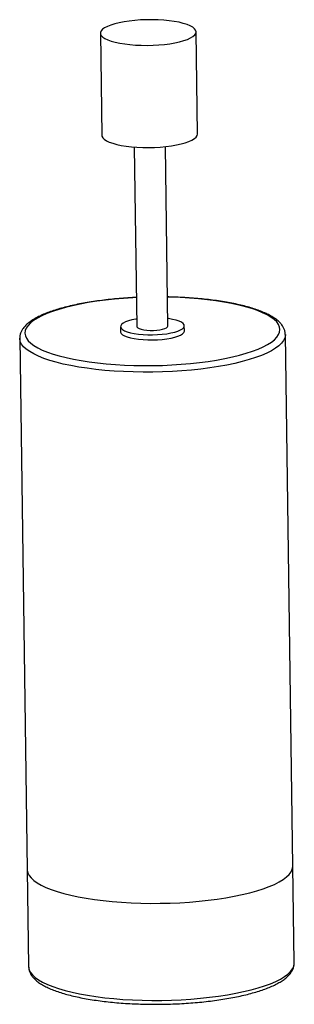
# Model space of a CAD drawing. Header units: millimetres. Extents: x -53 to 50, y -13 to 358.
import ezdxf

# ---------------------------------------------------------------- set-up
doc = ezdxf.new("R2010")
doc.units = ezdxf.units.MM

msp = doc.modelspace()

# ---------------------------------------------------------------- linework, layer by layer
at = {"color": 7, "linetype": 'Continuous', "lineweight": 25}
for p, q in [((-22.98, 353.2), (-22.44, 314.68)), ((13.56, 315.18), (13.01, 353.71)), ((-10.23, 310.27), (-9.27, 242.62)), ((2.43, 242.78), (1.47, 310.44)), ((-15.42, 242.53), (-15.4, 240.6)), ((8.6, 240.94), (8.58, 242.87)), ((-53.36, 238.14), (-50.02, 1.22)), ((49.97, 2.63), (46.63, 239.55))]:
    msp.add_line(p, q, dxfattribs=at)
at = {"color": 7, "linetype": 'Continuous', "lineweight": 25, "flags": 128}
for points in [[(-7.6, 348.63), (-5.39, 348.61), (-3.18, 348.66), (-0.99, 348.79), (1.13, 348.98), (3.17, 349.24), (5.08, 349.57), (6.83, 349.96), (8.41, 350.4), (9.79, 350.88), (10.94, 351.41), (11.85, 351.96), (12.5, 352.54), (12.89, 353.13), (13.01, 353.73), (12.86, 354.32), (12.43, 354.9), (11.74, 355.46), (10.8, 355.98), (9.62, 356.47), (8.22, 356.91), (6.61, 357.3), (4.83, 357.64), (2.91, 357.91), (0.86, 358.11), (-1.28, 358.24), (-3.47, 358.29), (-5.69, 358.28), (-7.89, 358.19), (-10.05, 358.03), (-12.14, 357.8), (-14.11, 357.5), (-15.95, 357.15), (-17.62, 356.73), (-19.1, 356.27), (-20.36, 355.77), (-21.4, 355.22), (-22.18, 354.66), (-22.7, 354.07), (-22.96, 353.48), (-22.94, 352.88), (-22.65, 352.29), (-22.09, 351.72), (-21.28, 351.18), (-20.21, 350.67), (-18.92, 350.21), (-17.41, 349.79), (-15.72, 349.43), (-13.86, 349.13), (-11.87, 348.89), (-9.77, 348.72), (-7.6, 348.63)], [(-22.44, 314.68), (-22.4, 314.36), (-22.11, 313.77), (-21.55, 313.2), (-20.73, 312.66), (-19.67, 312.15), (-18.37, 311.68), (-16.87, 311.26), (-15.17, 310.9), (-13.32, 310.6), (-11.32, 310.37), (-9.23, 310.2), (-7.06, 310.11)], [(-7.06, 310.11), (-4.85, 310.09), (-2.64, 310.14), (-0.45, 310.26), (1.68, 310.46), (3.71, 310.72), (5.62, 311.05), (7.38, 311.43), (8.96, 311.87), (10.33, 312.36), (11.48, 312.88), (12.39, 313.44), (13.05, 314.02), (13.44, 314.61), (13.56, 315.18)], [(-9.31, 245.43), (-9.63, 245.38), (-11.13, 245.07), (-12.44, 244.71), (-13.54, 244.3), (-14.41, 243.85), (-15.02, 243.38), (-15.35, 242.89), (-15.41, 242.39), (-15.19, 241.91), (-14.69, 241.44), (-13.92, 241), (-12.91, 240.6), (-11.68, 240.25), (-10.25, 239.96), (-8.67, 239.73), (-6.96, 239.57), (-5.17, 239.48)], [(-5.17, 239.48), (-3.34, 239.47), (-1.51, 239.54), (0.28, 239.68), (1.98, 239.89), (3.55, 240.16), (4.96, 240.5), (6.17, 240.89), (7.16, 241.32), (7.9, 241.78), (8.37, 242.26), (8.57, 242.75), (8.49, 243.25), (8.12, 243.73), (7.49, 244.18), (6.6, 244.6), (5.48, 244.98), (4.14, 245.3), (2.63, 245.56), (2.39, 245.6)], [(-9.27, 242.62), (-9.23, 242.43), (-8.94, 242.1), (-8.39, 241.8), (-7.6, 241.54), (-6.63, 241.34), (-5.5, 241.2), (-4.27, 241.13)], [(-4.27, 241.13), (-3.01, 241.13), (-1.77, 241.21), (-0.6, 241.36), (0.44, 241.57), (1.29, 241.83), (1.93, 242.13), (2.31, 242.46), (2.43, 242.78)], [(-15.4, 240.6), (-15.38, 240.47), (-15.16, 239.98), (-14.66, 239.51), (-13.9, 239.07), (-12.89, 238.67), (-11.65, 238.32), (-10.23, 238.03), (-8.64, 237.8), (-6.93, 237.64), (-5.14, 237.56)], [(-5.14, 237.56), (-3.31, 237.55), (-1.48, 237.61), (0.31, 237.75), (2.01, 237.96), (3.58, 238.24), (4.99, 238.57), (6.2, 238.96), (7.19, 239.39), (7.93, 239.85), (8.4, 240.33), (8.6, 240.83), (8.6, 240.94)]]:
    msp.add_lwpolyline(points, dxfattribs=at)
at = {"color": 8, "linetype": 'Continuous', "lineweight": 25, "flags": 128}
for points in [[(-9.43, 253.5), (-10.73, 253.43), (-14.25, 253.2), (-17.71, 252.9), (-21.1, 252.54), (-24.38, 252.1), (-27.55, 251.61), (-30.58, 251.05), (-33.46, 250.44), (-36.17, 249.77), (-38.7, 249.05), (-41.03, 248.29), (-43.15, 247.48), (-45.05, 246.64), (-46.72, 245.76), (-48.14, 244.86), (-49.31, 243.93), (-50.23, 242.98), (-50.88, 242.03), (-51.27, 241.06), (-51.39, 240.1), (-51.24, 239.13), (-50.83, 238.18), (-50.15, 237.24), (-49.21, 236.32), (-48.01, 235.43), (-46.56, 234.56), (-44.87, 233.73), (-42.95, 232.94), (-40.81, 232.2), (-38.46, 231.5), (-35.91, 230.85), (-33.18, 230.26), (-30.29, 229.73), (-27.24, 229.26), (-24.06, 228.85), (-20.77, 228.51), (-17.37, 228.24), (-13.9, 228.04), (-10.37, 227.91)], [(-10.37, 227.91), (-6.81, 227.85), (-3.22, 227.87), (0.37, 227.95), (3.93, 228.11), (7.46, 228.34), (10.92, 228.64), (14.3, 229.01), (17.59, 229.44), (20.75, 229.93), (23.79, 230.49), (26.67, 231.1), (29.38, 231.77), (31.91, 232.49), (34.24, 233.25), (36.36, 234.06), (38.26, 234.9), (39.92, 235.78), (41.35, 236.69), (42.52, 237.61), (43.43, 238.56), (44.09, 239.52), (44.48, 240.48), (44.6, 241.45), (44.45, 242.41), (44.04, 243.36), (43.36, 244.3), (42.41, 245.22), (41.22, 246.11), (39.77, 246.98), (38.08, 247.81), (36.16, 248.6), (34.02, 249.35), (31.67, 250.04), (29.12, 250.69), (26.39, 251.28), (23.49, 251.81), (20.45, 252.28), (17.27, 252.69), (13.97, 253.03), (10.58, 253.3), (7.11, 253.5), (3.58, 253.63), (2.27, 253.66)], [(-10.64, 225.45), (-14.27, 225.58), (-17.84, 225.79), (-21.34, 226.06), (-24.74, 226.41), (-28.02, 226.83), (-31.16, 227.31), (-34.15, 227.85), (-36.98, 228.45), (-39.62, 229.11), (-42.06, 229.83), (-44.3, 230.59), (-46.31, 231.4), (-48.08, 232.24), (-49.61, 233.13), (-50.89, 234.04), (-51.91, 234.99), (-52.66, 235.95), (-53.14, 236.93), (-53.35, 237.92), (-53.36, 238.16)], [(46.62, 239.59), (46.62, 239.28), (46.42, 238.28), (45.95, 237.29), (45.21, 236.31), (44.21, 235.34), (42.94, 234.39), (41.43, 233.46), (39.67, 232.57), (37.67, 231.7), (35.45, 230.88), (33.02, 230.1), (30.38, 229.37), (27.57, 228.69), (24.58, 228.06), (21.45, 227.5), (18.17, 227), (14.78, 226.56), (11.29, 226.18), (7.72, 225.88), (4.09, 225.65), (0.42, 225.49), (-3.27, 225.4), (-6.96, 225.39), (-10.64, 225.45)], [(-50.54, 37.82), (-50.53, 37.59), (-50.32, 36.61), (-49.83, 35.63), (-49.08, 34.66), (-48.06, 33.72), (-46.78, 32.81), (-45.25, 31.92), (-43.48, 31.07), (-41.47, 30.27), (-39.24, 29.5), (-36.79, 28.79), (-34.15, 28.13), (-31.33, 27.53), (-28.33, 26.98), (-25.19, 26.5), (-21.91, 26.09), (-18.51, 25.74), (-15.02, 25.47), (-11.45, 25.26), (-7.81, 25.13)], [(-7.81, 25.13), (-4.14, 25.07), (-0.45, 25.08), (3.25, 25.17), (6.92, 25.33), (10.55, 25.56), (14.12, 25.86), (17.61, 26.23), (21, 26.67), (24.27, 27.18), (27.41, 27.74), (30.39, 28.37), (33.21, 29.05), (35.84, 29.78), (38.27, 30.56), (40.5, 31.38), (42.49, 32.24), (44.25, 33.14), (45.77, 34.07), (47.03, 35.02), (48.04, 35.99), (48.78, 36.97), (49.25, 37.96), (49.45, 38.96), (49.45, 39.23)], [(-50.02, 1.22), (-50.01, 1), (-49.8, 0.01), (-49.32, -0.97), (-48.56, -1.93), (-47.55, -2.87), (-46.27, -3.79), (-44.74, -4.67), (-42.96, -5.52), (-40.95, -6.33), (-38.72, -7.09), (-36.28, -7.81), (-33.64, -8.47), (-30.81, -9.07), (-27.82, -9.61), (-24.67, -10.09), (-21.39, -10.51), (-18, -10.85), (-14.5, -11.13), (-10.93, -11.34), (-7.3, -11.47)], [(-7.3, -11.47), (-3.62, -11.53), (0.07, -11.52), (3.76, -11.43), (7.43, -11.27), (11.06, -11.04), (14.63, -10.73), (18.12, -10.36), (21.51, -9.92), (24.79, -9.42), (27.93, -8.85), (30.91, -8.23), (33.73, -7.55), (36.36, -6.82), (38.79, -6.04), (41.01, -5.22), (43.01, -4.35), (44.77, -3.46), (46.29, -2.53), (47.55, -1.58), (48.56, -0.61), (49.29, 0.37), (49.76, 1.36), (49.96, 2.36), (49.97, 2.63)]]:
    msp.add_lwpolyline(points, dxfattribs=at)
at = {"color": 7, "linetype": 'Continuous', "lineweight": 25}
for points, knots in [([(-9.43, 253.56), (-9.93, 253.54), (-11.57, 253.47), (-14.33, 253.28), (-17.66, 253), (-20.93, 252.65), (-24.11, 252.24), (-27.2, 251.78), (-30.17, 251.25), (-33.01, 250.67), (-35.71, 250.04), (-38.27, 249.35), (-40.66, 248.61), (-42.87, 247.83), (-44.91, 246.99), (-46.76, 246.1), (-48.42, 245.16), (-49.88, 244.15), (-51.11, 243.08), (-52.07, 241.97), (-52.75, 240.87), (-53.18, 239.75), (-53.38, 238.83), (-53.35, 238.3), (-53.34, 238.17)], [0, 0, 0, 0, 0.021318, 0.069858, 0.118415, 0.166997, 0.215611, 0.264271, 0.312987, 0.361778, 0.410662, 0.459666, 0.508824, 0.558182, 0.607797, 0.657742, 0.708095, 0.75891, 0.810097, 0.860818, 0.903508, 0.943632, 0.986365, 1, 1, 1, 1]), ([(46.6, 239.6), (46.59, 239.9), (46.56, 240.58), (46.23, 241.62), (45.69, 242.68), (44.91, 243.71), (43.9, 244.72), (42.64, 245.69), (41.13, 246.63), (39.39, 247.52), (37.45, 248.35), (35.32, 249.12), (33.02, 249.84), (30.55, 250.5), (27.93, 251.1), (25.16, 251.64), (22.26, 252.13), (19.24, 252.56), (16.11, 252.92), (12.88, 253.22), (9.59, 253.46), (6.22, 253.63), (3.78, 253.72), (2.45, 253.73), (2.27, 253.73)], [0, 0, 0, 0, 0.031261, 0.071522, 0.112698, 0.156137, 0.202558, 0.251654, 0.302234, 0.35307, 0.403567, 0.453661, 0.503404, 0.552866, 0.602109, 0.651184, 0.700129, 0.748974, 0.797741, 0.846447, 0.895108, 0.943734, 0.992336, 1, 1, 1, 1]), ([(-50, 1.25), (-49.99, 0.99), (-49.99, 0.35), (-49.7, -0.66), (-49.19, -1.73), (-48.46, -2.77), (-47.49, -3.78), (-46.27, -4.76), (-44.8, -5.7), (-43.1, -6.6), (-41.19, -7.44), (-39.1, -8.22), (-36.82, -8.95), (-34.38, -9.62), (-31.78, -10.23), (-29.04, -10.78), (-26.16, -11.28), (-23.16, -11.72), (-20.04, -12.09), (-16.84, -12.4), (-13.55, -12.65), (-10.29, -12.83), (-8.1, -12.9), (-7.06, -12.93)], [0, 0, 0, 0, 0.027783, 0.068733, 0.110344, 0.154055, 0.20074, 0.250279, 0.301561, 0.353296, 0.404723, 0.45574, 0.506387, 0.556737, 0.606854, 0.656792, 0.706592, 0.756285, 0.805896, 0.855443, 0.90494, 0.954401, 1, 1, 1, 1]), ([(-7.06, -12.93), (-6.46, -12.95), (-4.72, -12.99), (-1.82, -13), (1.63, -12.96), (5.07, -12.85), (8.49, -12.68), (11.86, -12.44), (15.18, -12.14), (18.42, -11.77), (21.58, -11.35), (24.64, -10.87), (27.57, -10.32), (30.38, -9.73), (33.04, -9.08), (35.55, -8.38), (37.89, -7.63), (40.06, -6.83), (42.05, -5.98), (43.85, -5.07), (45.45, -4.11), (46.85, -3.09), (47.98, -2.03), (48.84, -0.96), (49.46, 0.11), (49.84, 1.24), (50, 2.12), (49.95, 2.62), (49.94, 2.72)], [0, 0, 0, 0, 0.021475, 0.06229, 0.103105, 0.143919, 0.184738, 0.225566, 0.26641, 0.307276, 0.348173, 0.38911, 0.430099, 0.471154, 0.512293, 0.553541, 0.594928, 0.636495, 0.678294, 0.720389, 0.762845, 0.805686, 0.848736, 0.88662, 0.922064, 0.955479, 0.991032, 1, 1, 1, 1])]:
    msp.add_open_spline(points, degree=3, knots=knots, dxfattribs=at)

doc.saveas('drawing.dxf')
